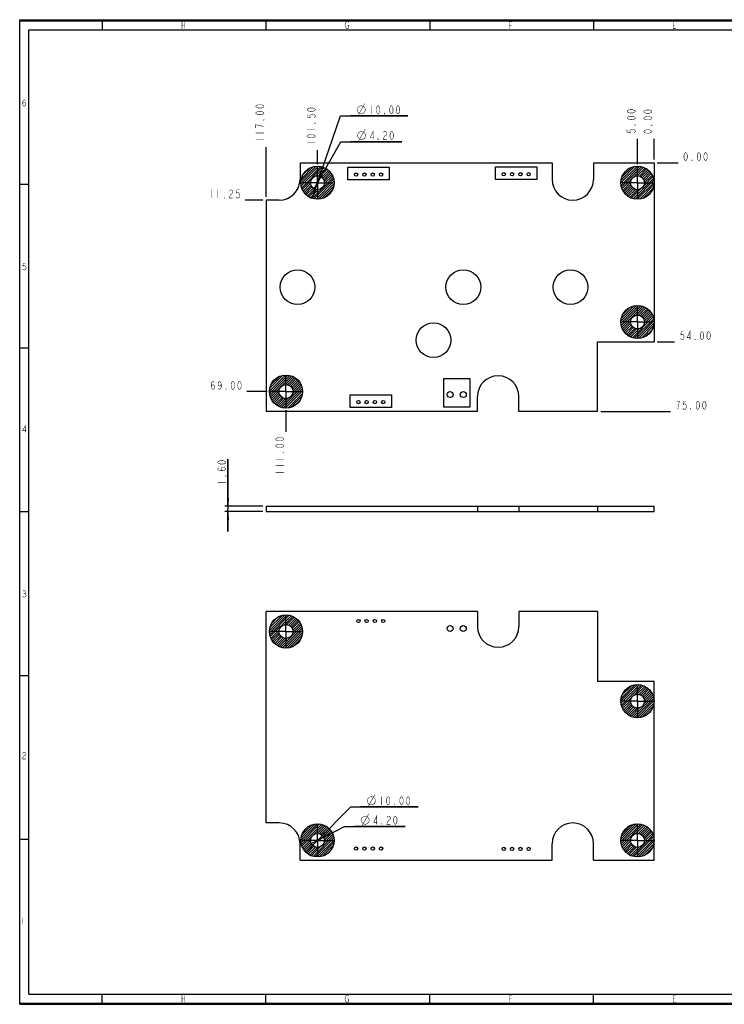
# Model space of a CAD drawing. Header units: millimetres. Extents: x 0 to 420, y 0 to 297.
# Tile 1 of 8: x 0 to 213, y 0 to 297. Entities that reach past the tile are written whole.
import ezdxf

# ---------------------------------------------------------------- set-up
doc = ezdxf.new("R2010")
doc.units = ezdxf.units.MM
doc.header["$LTSCALE"] = 23.1
doc.linetypes.add('CENTER', pattern=[0.6, 0.375, -0.075, 0.075, -0.075])
doc.layers.get('0').update_dxf_attribs({"linetype": 'CONTINUOUS'})
doc.layers.add('02___PRT_ALL_AXES', color=7, linetype='CONTINUOUS')
doc.layers.add('03___PRT_ALL_CURVES', color=7, linetype='CONTINUOUS')
doc.styles.get("Standard").update_dxf_attribs({"font": 'txt', "width": 0.8})
doc.dimstyles.new('DIMSTYLE_1', dxfattribs={"dimtxt": 2.5, "dimasz": 2.5, "dimexe": 1, "dimexo": 1, "dimtad": 1, "dimzin": 0, "dimdsep": 46, "dimtxsty": 'STANDARD', "dimblk": '_FILLED', "dimblk1": '_FILLED', "dimblk2": '_FILLED', "dimcen": 0.09, "dimadec": 0, "dimazin": 0, "dimtp": 0.01, "dimtm": 0.01, "dimtfac": 1, "dimtofl": 0, "dimtmove": 0, "dimatfit": 3, "dimldrblk": '_FILLED', "dimfxl": 1, "dimtolj": 1, "dimtzin": 0, "dimarcsym": 0})
doc.dimstyles.new('DIMSTYLE_2', dxfattribs={"dimtxt": 2.5, "dimasz": 2.5, "dimexe": 1, "dimexo": 1, "dimtad": 1, "dimzin": 0, "dimdsep": 46, "dimtxsty": 'STANDARD', "dimblk": '_FILLED', "dimblk1": '_FILLED', "dimblk2": '_FILLED', "dimcen": 0.09, "dimadec": 0, "dimazin": 0, "dimtp": 0.01, "dimtm": 0.01, "dimtfac": 1, "dimtmove": 0, "dimatfit": 2, "dimldrblk": '_FILLED', "dimfxl": 1, "dimtolj": 1, "dimtzin": 0, "dimarcsym": 0})
doc.dimstyles.new('DIMSTYLE_3', dxfattribs={"dimtxt": 2.5, "dimasz": 2.5, "dimexe": 1, "dimexo": 1, "dimtad": 0, "dimtih": 1, "dimtoh": 1, "dimzin": 0, "dimdsep": 46, "dimtxsty": 'STANDARD', "dimblk": '_FILLED', "dimblk1": '_FILLED', "dimblk2": '_FILLED', "dimcen": 0.09, "dimadec": 0, "dimazin": 0, "dimtp": 0.01, "dimtm": 0.01, "dimtfac": 1, "dimtofl": 0, "dimtmove": 0, "dimatfit": 3, "dimldrblk": '_FILLED', "dimfxl": 1, "dimtolj": 1, "dimtzin": 0, "dimarcsym": 0})

# ---------------------------------------------------------------- blocks, each defined once
blk = doc.blocks.new('_FILLED')
at = {"color": 0, "linetype": 'BYBLOCK'}
blk.add_solid([(0, 0), (-1, 0.14), (-1, -0.14)], dxfattribs=at)
blk = doc.blocks.new('*D0')
at = {"color": 2, "linetype": 'CONTINUOUS'}
for p, q in [((62.82, 150.23), (62.82, 164.47)), ((62.82, 164.47), (62.82, 149.43)), ((73.3, 150.23), (61.82, 150.23)), ((73.3, 148.63), (61.82, 148.63)), ((62.82, 142.63), (62.82, 149.43)), ((62.82, 148.63), (62.82, 142.63))]:
    blk.add_line(p, q, dxfattribs=at)
at = {"color": 2, "linetype": 'CONTINUOUS', "xscale": 2.5, "yscale": 2.5, "zscale": 2.5}
for p, rotation in [((62.82, 150.23), 270), ((62.82, 148.63), 90)]:
    blk.add_blockref('_FILLED', p, dxfattribs=dict(at, rotation=rotation))
blk = doc.blocks.new('*D1')
at = {"color": 2, "linetype": 'CONTINUOUS'}
for p, q in [((89.8, 247.82), (96.76, 267.95)), ((96.76, 267.95), (117.1, 267.95)), ((117.1, 267.95), (99.76, 267.95)), ((91.43, 252.55), (89.8, 247.82)), ((88.16, 243.1), (89.8, 247.82))]:
    blk.add_line(p, q, dxfattribs=at)
at = {"color": 2, "linetype": 'CONTINUOUS', "xscale": 2.5, "yscale": 2.5, "zscale": 2.5}
for p, rotation in [((91.43, 252.55), 70.9127165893), ((88.16, 243.1), 250.9127165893)]:
    blk.add_blockref('_FILLED', p, dxfattribs=dict(at, rotation=rotation))
blk = doc.blocks.new('*D2')
at = {"color": 2, "linetype": 'CONTINUOUS'}
for p, q in [((89.8, 247.82), (96.87, 260.19)), ((96.87, 260.19), (115.2, 260.19)), ((115.2, 260.19), (99.87, 260.19)), ((90.84, 249.65), (89.8, 247.82)), ((88.76, 246), (89.8, 247.82))]:
    blk.add_line(p, q, dxfattribs=at)
at = {"color": 2, "linetype": 'CONTINUOUS', "xscale": 2.5, "yscale": 2.5, "zscale": 2.5}
for p, rotation in [((90.84, 249.65), 60.2416480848), ((88.76, 246), 240.2416480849)]:
    blk.add_blockref('_FILLED', p, dxfattribs=dict(at, rotation=rotation))
blk = doc.blocks.new('*D3')
at = {"color": 2, "linetype": 'CONTINUOUS'}
for p, q in [((89.8, 49.44), (99.82, 59.53)), ((99.82, 59.53), (120.15, 59.53)), ((120.15, 59.53), (102.82, 59.53)), ((93.32, 52.99), (89.8, 49.44)), ((86.27, 45.9), (89.8, 49.44))]:
    blk.add_line(p, q, dxfattribs=at)
at = {"color": 2, "linetype": 'CONTINUOUS', "xscale": 2.5, "yscale": 2.5, "zscale": 2.5}
for p, rotation in [((93.32, 52.99), 45.1904106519), ((86.27, 45.9), 225.1904106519)]:
    blk.add_blockref('_FILLED', p, dxfattribs=dict(at, rotation=rotation))
blk = doc.blocks.new('*D4')
at = {"color": 2, "linetype": 'CONTINUOUS'}
for p, q in [((89.8, 49.44), (97.94, 53.64)), ((97.94, 53.64), (116.27, 53.64)), ((116.27, 53.64), (100.94, 53.64)), ((87.93, 48.48), (89.8, 49.44)), ((91.66, 50.41), (89.8, 49.44))]:
    blk.add_line(p, q, dxfattribs=at)
at = {"color": 2, "linetype": 'CONTINUOUS', "xscale": 2.5, "yscale": 2.5, "zscale": 2.5}
for p, rotation in [((91.66, 50.41), 27.2791980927), ((87.93, 48.48), 207.2791980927)]:
    blk.add_blockref('_FILLED', p, dxfattribs=dict(at, rotation=rotation))
blk = doc.blocks.new('*D5')
at = {"color": 2, "linetype": 'CONTINUOUS'}
blk.add_line((74.3, 243.57), (74.3, 258.59), dxfattribs=at)
blk = doc.blocks.new('*D6')
at = {"color": 2, "linetype": 'CONTINUOUS'}
blk.add_line((191.3, 254.82), (191.3, 261.02), dxfattribs=at)
blk = doc.blocks.new('*D7')
at = {"color": 2, "linetype": 'CONTINUOUS'}
blk.add_line((186.3, 253.46), (186.3, 261.1), dxfattribs=at)
blk = doc.blocks.new('*D8')
at = {"color": 2, "linetype": 'CONTINUOUS'}
blk.add_line((89.8, 253.46), (89.8, 257.62), dxfattribs=at)
blk = doc.blocks.new('*D9')
at = {"color": 2, "linetype": 'CONTINUOUS'}
blk.add_line((80.3, 179.18), (80.3, 172.7), dxfattribs=at)
blk = doc.blocks.new('*D10')
at = {"color": 2, "linetype": 'CONTINUOUS'}
blk.add_line((192.3, 199.82), (197.51, 199.82), dxfattribs=at)
blk = doc.blocks.new('*D11')
at = {"color": 2, "linetype": 'CONTINUOUS'}
blk.add_line((192.3, 253.82), (198.6, 253.82), dxfattribs=at)
blk = doc.blocks.new('*D12')
at = {"color": 2, "linetype": 'CONTINUOUS'}
blk.add_line((175.3, 178.82), (196.24, 178.82), dxfattribs=at)
blk = doc.blocks.new('*D13')
at = {"color": 2, "linetype": 'CONTINUOUS'}
blk.add_line((74.66, 184.82), (68.55, 184.82), dxfattribs=at)
blk = doc.blocks.new('*D14')
at = {"color": 2, "linetype": 'CONTINUOUS'}
blk.add_line((73.3, 242.57), (68.02, 242.57), dxfattribs=at)

msp = doc.modelspace()

# ---------------------------------------------------------------- linework, layer by layer
at = {"color": 7, "linetype": 'CONTINUOUS', "true_color": 0xf5f5f5}
for p, q in [((0, 0), (0, 297)), ((0, 297), (420, 297)), ((0.038, 0.358), (0.038, 296.671)), ((0.038, 296.671), (419.978, 296.671)), ((24.894, 296.671), (24.894, 293.928)), ((74.279, 296.671), (74.279, 293.928)), ((123.665, 296.671), (123.665, 293.928)), ((173.05, 296.671), (173.05, 293.928)), ((2.782, 3.102), (2.782, 293.928)), ((2.782, 293.928), (417.234, 293.928)), ((2.782, 247.286), (0.038, 247.286)), ((2.782, 197.9), (0.038, 197.9)), ((2.782, 148.515), (0.038, 148.515)), ((2.782, 99.129), (0.038, 99.129)), ((2.782, 49.743), (0.038, 49.743)), ((2.782, 3.102), (417.234, 3.102)), ((24.894, 0.358), (24.894, 3.102)), ((74.279, 0.358), (74.279, 3.102)), ((123.665, 0.358), (123.665, 3.102)), ((173.05, 0.358), (173.05, 3.102)), ((0, 0), (420, 0)), ((0.038, 0.358), (419.978, 0.358))]:
    msp.add_line(p, q, dxfattribs=at)
at = {"color": 7, "linetype": 'CONTINUOUS'}
for p, q in [((84.548, 253.822), (84.548, 248.822)), ((84.548, 253.822), (160.548, 253.822)), ((160.548, 253.822), (160.548, 248.822)), ((173.048, 253.822), (191.298, 253.822)), ((173.048, 253.822), (173.048, 248.822)), ((191.298, 253.822), (191.298, 199.822)), ((74.298, 242.572), (74.298, 178.822)), ((78.298, 242.572), (74.298, 242.572)), ((174.298, 199.822), (191.298, 199.822)), ((174.298, 178.822), (174.298, 199.822)), ((138.048, 178.822), (138.048, 183.322)), ((150.548, 178.822), (150.548, 183.322)), ((138.048, 178.822), (74.298, 178.822)), ((174.298, 178.822), (150.548, 178.822)), ((74.298, 150.229), (74.298, 148.629)), ((74.298, 150.229), (191.298, 150.229)), ((74.298, 148.629), (191.298, 148.629)), ((138.048, 150.229), (138.048, 148.629)), ((150.548, 150.229), (150.548, 148.629)), ((174.298, 150.229), (174.298, 148.629)), ((191.298, 148.629), (191.298, 150.229)), ((74.298, 54.693), (74.298, 118.443)), ((138.048, 118.443), (74.298, 118.443)), ((138.048, 118.443), (138.048, 113.943)), ((150.548, 118.443), (150.548, 113.943)), ((174.298, 118.443), (150.548, 118.443)), ((174.298, 118.443), (174.298, 97.443)), ((174.298, 97.443), (191.298, 97.443)), ((191.298, 43.443), (191.298, 97.443)), ((78.298, 54.693), (74.298, 54.693)), ((84.548, 43.443), (84.548, 48.443)), ((160.548, 43.443), (160.548, 48.443)), ((173.048, 43.443), (173.048, 48.443)), ((84.548, 43.443), (160.548, 43.443)), ((173.048, 43.443), (191.298, 43.443))]:
    msp.add_line(p, q, dxfattribs=at)
at = {"color": 2, "linetype": 'CONTINUOUS'}
for p, q in [((84.811, 248.18), (89.441, 252.81)), ((84.811, 247.472), (90.149, 252.81)), ((84.894, 246.849), (90.772, 252.727)), ((84.944, 249.02), (88.601, 252.677)), ((85.04, 246.287), (91.334, 252.581)), ((181.299, 247.793), (186.327, 252.822)), ((181.346, 247.134), (186.987, 252.775)), ((181.352, 248.554), (185.566, 252.768)), ((181.464, 246.545), (187.576, 252.656)), ((181.587, 249.496), (184.625, 252.534)), ((185.292, 249.665), (188.109, 252.483)), ((85.38, 250.163), (87.458, 252.241)), ((89.329, 249.869), (91.844, 252.385)), ((90.071, 249.905), (92.312, 252.145)), ((90.626, 249.752), (92.74, 251.866)), ((91.073, 249.492), (93.131, 251.55)), ((91.431, 249.143), (93.487, 251.198)), ((91.703, 248.707), (93.807, 250.811)), ((91.866, 247.457), (94.335, 249.925)), ((91.87, 248.167), (94.09, 250.388)), ((186.255, 249.922), (188.596, 252.263)), ((186.881, 249.84), (189.043, 252.002)), ((187.374, 249.626), (189.451, 251.703)), ((187.773, 249.318), (189.823, 251.369)), ((188.086, 248.924), (190.16, 250.998)), ((188.187, 246.904), (190.947, 249.664)), ((188.306, 248.437), (190.461, 250.592)), ((188.398, 247.822), (190.724, 250.148)), ((85.236, 245.776), (87.752, 248.292)), ((85.476, 245.309), (87.716, 247.549)), ((85.755, 244.881), (87.869, 246.994)), ((86.071, 244.49), (88.129, 246.548)), ((88.201, 243.084), (94.536, 249.42)), ((88.756, 242.932), (94.689, 248.865)), ((89.372, 242.841), (94.78, 248.249)), ((90.068, 242.83), (94.791, 247.553)), ((90.888, 242.942), (94.678, 246.733)), ((181.638, 246.012), (184.456, 248.829)), ((181.858, 245.524), (184.199, 247.865)), ((182.119, 245.078), (184.281, 247.24)), ((182.418, 244.67), (184.495, 246.747)), ((184.988, 242.997), (191.124, 249.133)), ((185.573, 242.875), (191.246, 248.548)), ((186.227, 242.823), (191.298, 247.893)), ((186.981, 242.869), (191.252, 247.14)), ((86.422, 244.134), (88.478, 246.19)), ((86.809, 243.814), (88.913, 245.918)), ((87.233, 243.531), (89.453, 245.751)), ((87.696, 243.286), (90.164, 245.754)), ((91.971, 243.319), (94.302, 245.649)), ((182.752, 244.297), (184.803, 246.348)), ((183.122, 243.961), (185.197, 246.035)), ((183.529, 243.66), (185.683, 245.814)), ((183.972, 243.396), (186.298, 245.722)), ((184.457, 243.174), (187.217, 245.934)), ((187.907, 243.088), (191.033, 246.214)), ((189.549, 244.023), (190.098, 244.572)), ((181.305, 206.081), (186.04, 210.816)), ((181.318, 205.386), (186.735, 210.803)), ((181.41, 204.772), (187.349, 210.711)), ((181.416, 206.898), (185.222, 210.705)), ((181.563, 204.217), (187.903, 210.558)), ((181.786, 207.976), (184.145, 210.335)), ((185.945, 207.892), (188.408, 210.355)), ((186.652, 207.892), (188.87, 210.11)), ((187.19, 207.723), (189.293, 209.826)), ((187.625, 207.451), (189.68, 209.506)), ((187.972, 207.091), (190.031, 209.15)), ((188.231, 206.643), (190.346, 208.758)), ((188.382, 206.086), (190.625, 208.329)), ((181.765, 203.713), (184.228, 206.176)), ((182.011, 203.251), (184.228, 205.469)), ((182.295, 202.828), (184.397, 204.93)), ((184.771, 201.061), (191.059, 207.35)), ((185.333, 200.916), (191.204, 206.788)), ((185.958, 200.834), (191.287, 206.163)), ((186.667, 200.836), (191.285, 205.454)), ((188.342, 205.34), (190.864, 207.861)), ((182.615, 202.441), (184.67, 204.496)), ((182.971, 202.09), (185.03, 204.149)), ((183.363, 201.775), (185.478, 203.889)), ((183.792, 201.496), (186.034, 203.739)), ((184.259, 201.257), (186.781, 203.779)), ((187.509, 200.971), (191.15, 204.612)), ((188.661, 201.416), (190.705, 203.46)), ((75.3, 184.928), (80.193, 189.821)), ((75.331, 184.252), (80.868, 189.79)), ((75.379, 185.714), (79.407, 189.742)), ((75.437, 183.652), (81.469, 189.683)), ((75.601, 183.108), (82.012, 189.519)), ((75.669, 186.712), (78.409, 189.452)), ((80.114, 186.914), (82.508, 189.308)), ((80.775, 186.868), (82.961, 189.054)), ((81.288, 186.674), (83.377, 188.762)), ((81.704, 186.383), (83.756, 188.434)), ((82.034, 186.005), (84.099, 188.071)), ((82.273, 185.537), (84.407, 187.672)), ((82.394, 184.952), (84.678, 187.235)), ((75.813, 182.613), (78.207, 185.007)), ((76.067, 182.159), (78.253, 184.346)), ((78.884, 180.027), (85.094, 186.237)), ((79.457, 179.894), (85.227, 185.663)), ((80.097, 179.826), (85.294, 185.023)), ((80.829, 179.851), (85.27, 184.292)), ((82.282, 184.132), (84.908, 186.759)), ((76.358, 181.744), (78.446, 183.832)), ((76.686, 181.365), (78.738, 183.417)), ((77.05, 181.021), (79.116, 183.087)), ((77.449, 180.714), (79.583, 182.848)), ((77.886, 180.443), (80.169, 182.726)), ((78.362, 180.212), (80.989, 182.839)), ((81.711, 180.026), (85.095, 183.409)), ((83.021, 180.628), (84.492, 182.1)), ((75.31, 112.787), (79.955, 117.431)), ((75.312, 112.081), (80.66, 117.43)), ((75.396, 111.459), (81.283, 117.345)), ((75.44, 113.624), (79.118, 117.302)), ((75.543, 110.898), (81.843, 117.199)), ((75.866, 114.757), (77.985, 116.876)), ((79.845, 114.494), (82.353, 117.001)), ((80.583, 114.524), (82.82, 116.761)), ((81.135, 114.369), (83.247, 116.481)), ((81.58, 114.107), (83.638, 116.165)), ((75.74, 110.388), (78.248, 112.896)), ((78.711, 107.702), (85.04, 114.031)), ((79.266, 107.551), (85.191, 113.475)), ((81.937, 113.757), (83.993, 115.812)), ((82.207, 113.32), (84.312, 115.425)), ((82.364, 112.062), (84.839, 114.537)), ((82.372, 112.777), (84.595, 115.001)), ((75.981, 109.922), (78.218, 112.159)), ((76.26, 109.494), (78.372, 111.606)), ((76.577, 109.104), (78.635, 111.162)), ((76.929, 108.749), (78.985, 110.805)), ((77.317, 108.429), (79.422, 110.535)), ((77.741, 108.147), (79.964, 110.37)), ((78.204, 107.903), (80.679, 110.378)), ((79.883, 107.46), (85.281, 112.858)), ((80.581, 107.451), (85.29, 112.161)), ((81.404, 107.567), (85.175, 111.338)), ((82.496, 107.952), (84.79, 110.245)), ((181.299, 91.496), (186.245, 96.443)), ((181.337, 90.827), (186.915, 96.405)), ((181.368, 92.272), (185.469, 96.374)), ((181.448, 90.231), (187.511, 96.294)), ((181.635, 93.247), (184.495, 96.106)), ((185.071, 93.147), (188.05, 96.126)), ((186.17, 93.539), (188.542, 95.911)), ((186.816, 93.478), (188.993, 95.655)), ((187.322, 93.277), (189.406, 95.36)), ((181.615, 89.691), (184.595, 92.671)), ((184.924, 86.636), (191.106, 92.818)), ((185.502, 86.507), (191.235, 92.24)), ((187.731, 92.979), (189.782, 95.03)), ((188.054, 92.595), (190.123, 94.664)), ((188.251, 90.67), (190.924, 93.343)), ((188.286, 92.12), (190.428, 94.262)), ((188.397, 91.523), (190.696, 93.822)), ((181.83, 89.199), (184.202, 91.571)), ((182.087, 88.749), (184.263, 90.925)), ((182.381, 88.336), (184.465, 90.42)), ((182.712, 87.959), (184.763, 90.011)), ((183.078, 87.618), (185.147, 89.687)), ((183.48, 87.313), (185.622, 89.455)), ((183.919, 87.046), (186.218, 89.345)), ((184.399, 86.818), (187.071, 89.49)), ((186.147, 86.445), (191.296, 91.594)), ((186.887, 86.478), (191.264, 90.855)), ((187.786, 86.669), (191.072, 89.956)), ((189.181, 87.358), (190.384, 88.56)), ((84.798, 49.443), (89.798, 54.443)), ((84.843, 48.78), (90.461, 54.399)), ((84.858, 50.209), (89.032, 54.384)), ((84.958, 48.189), (91.053, 54.283)), ((85.103, 51.162), (88.079, 54.138)), ((88.724, 51.248), (91.588, 54.112)), ((89.726, 51.542), (92.077, 53.894)), ((90.358, 51.467), (92.525, 53.634)), ((181.31, 49.789), (185.953, 54.431)), ((181.311, 49.083), (186.659, 54.43)), ((181.396, 48.46), (187.282, 54.346)), ((181.44, 50.626), (185.116, 54.301)), ((181.543, 47.9), (187.842, 54.199)), ((181.868, 51.76), (183.982, 53.874)), ((185.844, 51.493), (188.352, 54.002)), ((186.581, 51.524), (188.819, 53.761)), ((187.134, 51.37), (189.246, 53.482)), ((85.13, 47.653), (87.994, 50.517)), ((88.465, 44.624), (94.617, 50.777)), ((90.856, 51.258), (92.935, 53.337)), ((91.258, 50.953), (93.309, 53.004)), ((91.575, 50.563), (93.647, 52.635)), ((91.712, 48.579), (94.439, 51.305)), ((91.799, 50.08), (93.95, 52.23)), ((91.898, 49.472), (94.214, 51.788)), ((184.709, 44.702), (191.039, 51.032)), ((187.579, 51.107), (189.637, 53.165)), ((187.936, 50.758), (189.992, 52.813)), ((188.206, 50.321), (190.311, 52.426)), ((188.364, 49.064), (190.838, 51.538)), ((188.371, 49.779), (190.594, 52.001)), ((85.348, 47.164), (87.7, 49.516)), ((85.607, 46.716), (87.774, 48.884)), ((85.905, 46.307), (87.984, 48.386)), ((86.238, 45.933), (88.289, 47.984)), ((86.607, 45.594), (88.679, 47.667)), ((87.936, 44.803), (90.663, 47.529)), ((89.048, 44.5), (94.742, 50.194)), ((89.699, 44.444), (94.797, 49.543)), ((90.447, 44.485), (94.756, 48.794)), ((91.363, 44.694), (94.547, 47.878)), ((181.74, 47.389), (184.248, 49.898)), ((181.98, 46.923), (184.218, 49.16)), ((182.26, 46.495), (184.372, 48.607)), ((182.576, 46.105), (184.634, 48.163)), ((182.928, 45.75), (184.984, 47.805)), ((183.316, 45.43), (185.421, 47.535)), ((185.265, 44.551), (191.191, 50.476)), ((185.882, 44.461), (191.281, 49.86)), ((186.579, 44.451), (191.291, 49.162)), ((187.402, 44.566), (191.175, 48.34)), ((87.011, 45.292), (89.161, 47.442)), ((87.454, 45.027), (89.77, 47.343)), ((92.888, 45.512), (93.73, 46.353)), ((183.74, 45.147), (185.963, 47.37)), ((184.203, 44.903), (186.678, 47.378)), ((188.493, 44.951), (190.791, 47.248))]:
    msp.add_line(p, q, dxfattribs=at)
at = {"color": 7, "linetype": 'CONTINUOUS', "true_color": 0xf5f5f5, "const_width": 0.15}
for points in [[(48.945, 296.467), (48.945, 294.272)], [(48.945, 295.37), (49.823, 295.37)], [(49.823, 296.467), (49.823, 294.272)], [(98.769, 295.37), (99.208, 295.37), (99.208, 294.638), (99.099, 294.455), (98.879, 294.272), (98.66, 294.272), (98.44, 294.455), (98.33, 294.638), (98.221, 294.821), (98.111, 295.37), (98.221, 295.918), (98.33, 296.101), (98.44, 296.284), (98.66, 296.467), (98.879, 296.467), (99.099, 296.284), (99.208, 296.101)], [(147.716, 294.188), (147.716, 296.383), (148.594, 296.383)], [(147.716, 295.286), (148.265, 295.286)], [(197.98, 294.272), (197.102, 294.272), (197.102, 296.467), (197.98, 296.467)], [(197.102, 295.37), (197.65, 295.37)], [(0.848, 271.539), (0.972, 271.869), (1.342, 272.033), (1.712, 271.869), (1.836, 271.539), (1.712, 271.21), (1.589, 271.046), (1.342, 270.881), (1.095, 271.046), (0.972, 271.21), (0.848, 271.539), (0.848, 272.198), (0.972, 272.527), (1.095, 272.692), (1.342, 272.856), (1.589, 272.692), (1.712, 272.527)], [(1.836, 223.471), (1.095, 223.471), (0.972, 222.648), (1.218, 222.812), (1.465, 222.812), (1.712, 222.648), (1.836, 222.483), (1.959, 222.154), (1.836, 221.825), (1.712, 221.66), (1.465, 221.495), (1.218, 221.495), (0.972, 221.66), (0.848, 221.825)], [(1.712, 172.54), (1.712, 174.515), (0.848, 173.034), (1.959, 173.034)], [(0.972, 124.62), (1.218, 124.785), (1.465, 124.785), (1.712, 124.62), (1.836, 124.455), (1.836, 124.291), (1.712, 124.126), (1.465, 123.962), (1.712, 123.797), (1.836, 123.632), (1.959, 123.468), (1.959, 123.303), (1.836, 123.139), (1.712, 122.974), (1.465, 122.809), (1.218, 122.809), (0.972, 122.974), (0.848, 123.139)], [(1.218, 123.962), (1.465, 123.962)], [(0.88, 75.658), (1.003, 75.822), (1.25, 75.987), (1.497, 75.987), (1.744, 75.822), (1.867, 75.658), (1.867, 75.329), (1.744, 75.164), (1.497, 74.999), (1.25, 74.835), (1.003, 74.505), (0.88, 74.012), (1.867, 74.012)], [(0.966, 26.09), (0.966, 24.114)], [(48.945, 2.757), (48.945, 0.562)], [(48.945, 1.659), (49.823, 1.659)], [(49.823, 2.757), (49.823, 0.562)], [(98.769, 1.659), (99.208, 1.659), (99.208, 0.928), (99.099, 0.745), (98.879, 0.562), (98.66, 0.562), (98.44, 0.745), (98.33, 0.928), (98.221, 1.111), (98.111, 1.659), (98.221, 2.208), (98.33, 2.391), (98.44, 2.574), (98.66, 2.757), (98.879, 2.757), (99.099, 2.574), (99.208, 2.391)], [(147.716, 0.562), (147.716, 2.757), (148.594, 2.757)], [(147.716, 1.659), (148.265, 1.659)], [(197.98, 0.562), (197.102, 0.562), (197.102, 2.757), (197.98, 2.757)], [(197.102, 1.659), (197.65, 1.659)]]:
    msp.add_lwpolyline(points, dxfattribs=at)
at = {"color": 2, "linetype": 'CONTINUOUS', "const_width": 0.15}
for points in [[(73.673, 270.843), (73.465, 270.593), (73.257, 270.468), (72.84, 270.343), (72.007, 270.343), (71.59, 270.468), (71.382, 270.593), (71.173, 270.843), (71.382, 271.093), (71.59, 271.218), (72.007, 271.343), (72.84, 271.343), (73.257, 271.218), (73.465, 271.093), (73.673, 270.843)], [(89.173, 269.871), (88.965, 269.621), (88.757, 269.496), (88.34, 269.371), (87.507, 269.371), (87.09, 269.496), (86.882, 269.621), (86.673, 269.871), (86.882, 270.121), (87.09, 270.246), (87.507, 270.371), (88.34, 270.371), (88.757, 270.246), (88.965, 270.121), (89.173, 269.871)], [(101.764, 269.827), (101.972, 270.452), (102.389, 270.869), (103.014, 271.077), (103.639, 270.869), (104.056, 270.452), (104.264, 269.827), (104.056, 269.202), (103.639, 268.785), (103.014, 268.577), (102.389, 268.785), (101.972, 269.202), (101.764, 269.827)], [(101.972, 267.952), (104.056, 271.702)], [(106.097, 271.077), (106.097, 268.577)], [(108.097, 268.577), (107.847, 268.785), (107.722, 268.994), (107.597, 269.41), (107.597, 270.244), (107.722, 270.66), (107.847, 270.869), (108.097, 271.077), (108.347, 270.869), (108.472, 270.66), (108.597, 270.244), (108.597, 269.41), (108.472, 268.994), (108.347, 268.785), (108.097, 268.577)], [(112.097, 268.577), (111.847, 268.785), (111.722, 268.994), (111.597, 269.41), (111.597, 270.244), (111.722, 270.66), (111.847, 270.869), (112.097, 271.077), (112.347, 270.869), (112.472, 270.66), (112.597, 270.244), (112.597, 269.41), (112.472, 268.994), (112.347, 268.785), (112.097, 268.577)], [(114.097, 268.577), (113.847, 268.785), (113.722, 268.994), (113.597, 269.41), (113.597, 270.244), (113.722, 270.66), (113.847, 270.869), (114.097, 271.077), (114.347, 270.869), (114.472, 270.66), (114.597, 270.244), (114.597, 269.41), (114.472, 268.994), (114.347, 268.785), (114.097, 268.577)], [(73.673, 268.843), (73.465, 268.593), (73.257, 268.468), (72.84, 268.343), (72.007, 268.343), (71.59, 268.468), (71.382, 268.593), (71.173, 268.843), (71.382, 269.093), (71.59, 269.218), (72.007, 269.343), (72.84, 269.343), (73.257, 269.218), (73.465, 269.093), (73.673, 268.843)], [(86.673, 268.371), (86.673, 267.621), (87.715, 267.496), (87.507, 267.746), (87.507, 267.996), (87.715, 268.246), (87.923, 268.371), (88.34, 268.496), (88.757, 268.371), (88.965, 268.246), (89.173, 267.996), (89.173, 267.746), (88.965, 267.496), (88.757, 267.371)], [(110.097, 268.577), (109.972, 268.577), (109.972, 268.785), (110.097, 268.577)], [(185.673, 269.355), (185.465, 269.105), (185.257, 268.98), (184.84, 268.855), (184.007, 268.855), (183.59, 268.98), (183.382, 269.105), (183.173, 269.355), (183.382, 269.605), (183.59, 269.73), (184.007, 269.855), (184.84, 269.855), (185.257, 269.73), (185.465, 269.605), (185.673, 269.355)], [(185.673, 267.355), (185.465, 267.105), (185.257, 266.98), (184.84, 266.855), (184.007, 266.855), (183.59, 266.98), (183.382, 267.105), (183.173, 267.355), (183.382, 267.605), (183.59, 267.73), (184.007, 267.855), (184.84, 267.855), (185.257, 267.73), (185.465, 267.605), (185.673, 267.355)], [(190.673, 269.274), (190.465, 269.024), (190.257, 268.899), (189.84, 268.774), (189.007, 268.774), (188.59, 268.899), (188.382, 269.024), (188.173, 269.274), (188.382, 269.524), (188.59, 269.649), (189.007, 269.774), (189.84, 269.774), (190.257, 269.649), (190.465, 269.524), (190.673, 269.274)], [(190.673, 267.274), (190.465, 267.024), (190.257, 266.899), (189.84, 266.774), (189.007, 266.774), (188.59, 266.899), (188.382, 267.024), (188.173, 267.274), (188.382, 267.524), (188.59, 267.649), (189.007, 267.774), (189.84, 267.774), (190.257, 267.649), (190.465, 267.524), (190.673, 267.274)], [(72.007, 265.093), (71.173, 265.343), (71.173, 264.343)], [(73.673, 264.843), (72.632, 264.968), (72.007, 265.093)], [(73.673, 266.843), (73.673, 266.718), (73.465, 266.718), (73.673, 266.843)], [(89.173, 265.871), (89.173, 265.746), (88.965, 265.746), (89.173, 265.871)], [(185.673, 265.355), (185.673, 265.23), (185.465, 265.23), (185.673, 265.355)], [(190.673, 265.274), (190.673, 265.149), (190.465, 265.149), (190.673, 265.274)], [(71.173, 262.843), (73.673, 262.843)], [(89.173, 261.871), (88.965, 261.621), (88.757, 261.496), (88.34, 261.371), (87.507, 261.371), (87.09, 261.496), (86.882, 261.621), (86.673, 261.871), (86.882, 262.121), (87.09, 262.246), (87.507, 262.371), (88.34, 262.371), (88.757, 262.246), (88.965, 262.121), (89.173, 261.871)], [(86.673, 263.871), (89.173, 263.871)], [(101.869, 262.064), (102.077, 262.689), (102.494, 263.105), (103.119, 263.314), (103.744, 263.105), (104.16, 262.689), (104.369, 262.064), (104.16, 261.439), (103.744, 261.022), (103.119, 260.814), (102.494, 261.022), (102.077, 261.439), (101.869, 262.064)], [(102.077, 260.189), (104.16, 263.939)], [(106.577, 260.814), (106.577, 263.314), (105.702, 261.439), (106.827, 261.439)], [(110.077, 261.855), (109.827, 261.439), (109.702, 260.814), (110.702, 260.814)], [(109.702, 262.897), (109.827, 263.105), (110.077, 263.314), (110.327, 263.314), (110.577, 263.105), (110.702, 262.897), (110.702, 262.48), (110.577, 262.272), (110.077, 261.855)], [(112.202, 260.814), (111.952, 261.022), (111.827, 261.23), (111.702, 261.647), (111.702, 262.48), (111.827, 262.897), (111.952, 263.105), (112.202, 263.314), (112.452, 263.105), (112.577, 262.897), (112.702, 262.48), (112.702, 261.647), (112.577, 261.23), (112.452, 261.022), (112.202, 260.814)], [(183.173, 263.855), (183.173, 263.105), (184.215, 262.98), (184.007, 263.23), (184.007, 263.48), (184.215, 263.73), (184.423, 263.855), (184.84, 263.98), (185.257, 263.855), (185.465, 263.73), (185.673, 263.48), (185.673, 263.23), (185.465, 262.98), (185.257, 262.855)], [(190.673, 263.274), (190.465, 263.024), (190.257, 262.899), (189.84, 262.774), (189.007, 262.774), (188.59, 262.899), (188.382, 263.024), (188.173, 263.274), (188.382, 263.524), (188.59, 263.649), (189.007, 263.774), (189.84, 263.774), (190.257, 263.649), (190.465, 263.524), (190.673, 263.274)], [(71.173, 260.843), (73.673, 260.843)], [(86.673, 259.871), (89.173, 259.871)], [(108.202, 260.814), (108.077, 260.814), (108.077, 261.022), (108.202, 260.814)], [(200.852, 254.447), (200.602, 254.656), (200.477, 254.864), (200.352, 255.281), (200.352, 256.114), (200.477, 256.531), (200.602, 256.739), (200.852, 256.947), (201.102, 256.739), (201.227, 256.531), (201.352, 256.114), (201.352, 255.281), (201.227, 254.864), (201.102, 254.656), (200.852, 254.447)], [(204.852, 254.447), (204.602, 254.656), (204.477, 254.864), (204.352, 255.281), (204.352, 256.114), (204.477, 256.531), (204.602, 256.739), (204.852, 256.947), (205.102, 256.739), (205.227, 256.531), (205.352, 256.114), (205.352, 255.281), (205.227, 254.864), (205.102, 254.656), (204.852, 254.447)], [(206.852, 254.447), (206.602, 254.656), (206.477, 254.864), (206.352, 255.281), (206.352, 256.114), (206.477, 256.531), (206.602, 256.739), (206.852, 256.947), (207.102, 256.739), (207.227, 256.531), (207.352, 256.114), (207.352, 255.281), (207.227, 254.864), (207.102, 254.656), (206.852, 254.447)], [(202.852, 254.447), (202.727, 254.447), (202.727, 254.656), (202.852, 254.447)], [(57.766, 245.697), (57.766, 243.197)], [(59.766, 245.697), (59.766, 243.197)], [(61.766, 243.197), (61.641, 243.197), (61.641, 243.406), (61.766, 243.197)], [(63.641, 244.239), (63.391, 243.822), (63.266, 243.197), (64.266, 243.197)], [(63.266, 245.281), (63.391, 245.489), (63.641, 245.697), (63.891, 245.697), (64.141, 245.489), (64.266, 245.281), (64.266, 244.864), (64.141, 244.656), (63.641, 244.239)], [(66.266, 245.697), (65.516, 245.697), (65.391, 244.656), (65.641, 244.864), (65.891, 244.864), (66.141, 244.656), (66.266, 244.447), (66.391, 244.031), (66.266, 243.614), (66.141, 243.406), (65.891, 243.197), (65.641, 243.197), (65.391, 243.406), (65.266, 243.614)], [(200.263, 202.947), (199.513, 202.947), (199.388, 201.906), (199.638, 202.114), (199.888, 202.114), (200.138, 201.906), (200.263, 201.697), (200.388, 201.281), (200.263, 200.864), (200.138, 200.656), (199.888, 200.447), (199.638, 200.447), (199.388, 200.656), (199.263, 200.864)], [(202.138, 200.447), (202.138, 202.947), (201.263, 201.072), (202.388, 201.072)], [(205.763, 200.447), (205.513, 200.656), (205.388, 200.864), (205.263, 201.281), (205.263, 202.114), (205.388, 202.531), (205.513, 202.739), (205.763, 202.947), (206.013, 202.739), (206.138, 202.531), (206.263, 202.114), (206.263, 201.281), (206.138, 200.864), (206.013, 200.656), (205.763, 200.447)], [(207.763, 200.447), (207.513, 200.656), (207.388, 200.864), (207.263, 201.281), (207.263, 202.114), (207.388, 202.531), (207.513, 202.739), (207.763, 202.947), (208.013, 202.739), (208.138, 202.531), (208.263, 202.114), (208.263, 201.281), (208.138, 200.864), (208.013, 200.656), (207.763, 200.447)], [(203.763, 200.447), (203.638, 200.447), (203.638, 200.656), (203.763, 200.447)], [(57.796, 186.281), (57.921, 186.697), (58.296, 186.906), (58.671, 186.697), (58.796, 186.281), (58.671, 185.864), (58.546, 185.656), (58.296, 185.447), (58.046, 185.656), (57.921, 185.864), (57.796, 186.281), (57.796, 187.114), (57.921, 187.531), (58.046, 187.739), (58.296, 187.947), (58.546, 187.739), (58.671, 187.531)], [(60.796, 187.114), (60.671, 186.697), (60.296, 186.489), (59.921, 186.697), (59.796, 187.114), (59.921, 187.531), (60.046, 187.739), (60.296, 187.947), (60.546, 187.739), (60.671, 187.531), (60.796, 187.114), (60.796, 186.281), (60.671, 185.864), (60.546, 185.656), (60.296, 185.447), (60.046, 185.656), (59.921, 185.864)], [(64.296, 185.447), (64.046, 185.656), (63.921, 185.864), (63.796, 186.281), (63.796, 187.114), (63.921, 187.531), (64.046, 187.739), (64.296, 187.947), (64.546, 187.739), (64.671, 187.531), (64.796, 187.114), (64.796, 186.281), (64.671, 185.864), (64.546, 185.656), (64.296, 185.447)], [(66.296, 185.447), (66.046, 185.656), (65.921, 185.864), (65.796, 186.281), (65.796, 187.114), (65.921, 187.531), (66.046, 187.739), (66.296, 187.947), (66.546, 187.739), (66.671, 187.531), (66.796, 187.114), (66.796, 186.281), (66.671, 185.864), (66.546, 185.656), (66.296, 185.447)], [(62.296, 185.447), (62.171, 185.447), (62.171, 185.656), (62.296, 185.447)], [(198.743, 181.114), (198.993, 181.947), (197.993, 181.947)], [(198.493, 179.447), (198.618, 180.489), (198.743, 181.114)], [(200.993, 181.947), (200.243, 181.947), (200.118, 180.906), (200.368, 181.114), (200.618, 181.114), (200.868, 180.906), (200.993, 180.697), (201.118, 180.281), (200.993, 179.864), (200.868, 179.656), (200.618, 179.447), (200.368, 179.447), (200.118, 179.656), (199.993, 179.864)], [(204.493, 179.447), (204.243, 179.656), (204.118, 179.864), (203.993, 180.281), (203.993, 181.114), (204.118, 181.531), (204.243, 181.739), (204.493, 181.947), (204.743, 181.739), (204.868, 181.531), (204.993, 181.114), (204.993, 180.281), (204.868, 179.864), (204.743, 179.656), (204.493, 179.447)], [(206.493, 179.447), (206.243, 179.656), (206.118, 179.864), (205.993, 180.281), (205.993, 181.114), (206.118, 181.531), (206.243, 181.739), (206.493, 181.947), (206.743, 181.739), (206.868, 181.531), (206.993, 181.114), (206.993, 180.281), (206.868, 179.864), (206.743, 179.656), (206.493, 179.447)], [(202.493, 179.447), (202.368, 179.447), (202.368, 179.656), (202.493, 179.447)], [(79.673, 170.454), (79.465, 170.204), (79.257, 170.079), (78.84, 169.954), (78.007, 169.954), (77.59, 170.079), (77.382, 170.204), (77.173, 170.454), (77.382, 170.704), (77.59, 170.829), (78.007, 170.954), (78.84, 170.954), (79.257, 170.829), (79.465, 170.704), (79.673, 170.454)], [(79.673, 168.454), (79.465, 168.204), (79.257, 168.079), (78.84, 167.954), (78.007, 167.954), (77.59, 168.079), (77.382, 168.204), (77.173, 168.454), (77.382, 168.704), (77.59, 168.829), (78.007, 168.954), (78.84, 168.954), (79.257, 168.829), (79.465, 168.704), (79.673, 168.454)], [(79.673, 166.454), (79.673, 166.329), (79.465, 166.329), (79.673, 166.454)], [(62.196, 163.473), (61.988, 163.223), (61.779, 163.098), (61.363, 162.973), (60.529, 162.973), (60.113, 163.098), (59.904, 163.223), (59.696, 163.473), (59.904, 163.723), (60.113, 163.848), (60.529, 163.973), (61.363, 163.973), (61.779, 163.848), (61.988, 163.723), (62.196, 163.473)], [(77.173, 164.454), (79.673, 164.454)], [(61.363, 160.973), (60.946, 161.098), (60.738, 161.473), (60.946, 161.848), (61.363, 161.973), (61.779, 161.848), (61.988, 161.723), (62.196, 161.473), (61.988, 161.223), (61.779, 161.098), (61.363, 160.973), (60.529, 160.973), (60.113, 161.098), (59.904, 161.223), (59.696, 161.473), (59.904, 161.723), (60.113, 161.848)], [(77.173, 162.454), (79.673, 162.454)], [(77.173, 160.454), (79.673, 160.454)], [(59.696, 157.473), (62.196, 157.473)], [(62.196, 159.473), (62.196, 159.348), (61.988, 159.348), (62.196, 159.473)], [(104.815, 61.402), (105.024, 62.027), (105.44, 62.443), (106.065, 62.652), (106.69, 62.443), (107.107, 62.027), (107.315, 61.402), (107.107, 60.777), (106.69, 60.36), (106.065, 60.152), (105.44, 60.36), (105.024, 60.777), (104.815, 61.402)], [(105.024, 59.527), (107.107, 63.277)], [(109.149, 62.652), (109.149, 60.152)], [(111.149, 60.152), (110.899, 60.36), (110.774, 60.568), (110.649, 60.985), (110.649, 61.818), (110.774, 62.235), (110.899, 62.443), (111.149, 62.652), (111.399, 62.443), (111.524, 62.235), (111.649, 61.818), (111.649, 60.985), (111.524, 60.568), (111.399, 60.36), (111.149, 60.152)], [(115.149, 60.152), (114.899, 60.36), (114.774, 60.568), (114.649, 60.985), (114.649, 61.818), (114.774, 62.235), (114.899, 62.443), (115.149, 62.652), (115.399, 62.443), (115.524, 62.235), (115.649, 61.818), (115.649, 60.985), (115.524, 60.568), (115.399, 60.36), (115.149, 60.152)], [(117.149, 60.152), (116.899, 60.36), (116.774, 60.568), (116.649, 60.985), (116.649, 61.818), (116.774, 62.235), (116.899, 62.443), (117.149, 62.652), (117.399, 62.443), (117.524, 62.235), (117.649, 61.818), (117.649, 60.985), (117.524, 60.568), (117.399, 60.36), (117.149, 60.152)], [(113.149, 60.152), (113.024, 60.152), (113.024, 60.36), (113.149, 60.152)], [(102.939, 55.516), (103.147, 56.141), (103.564, 56.558), (104.189, 56.766), (104.814, 56.558), (105.23, 56.141), (105.439, 55.516), (105.23, 54.891), (104.814, 54.474), (104.189, 54.266), (103.564, 54.474), (103.147, 54.891), (102.939, 55.516)], [(103.147, 53.641), (105.23, 57.391)], [(107.647, 54.266), (107.647, 56.766), (106.772, 54.891), (107.897, 54.891)], [(110.772, 56.349), (110.897, 56.558), (111.147, 56.766), (111.397, 56.766), (111.647, 56.558), (111.772, 56.349), (111.772, 55.933), (111.647, 55.724)], [(113.272, 54.266), (113.022, 54.474), (112.897, 54.683), (112.772, 55.099), (112.772, 55.933), (112.897, 56.349), (113.022, 56.558), (113.272, 56.766), (113.522, 56.558), (113.647, 56.349), (113.772, 55.933), (113.772, 55.099), (113.647, 54.683), (113.522, 54.474), (113.272, 54.266)], [(109.272, 54.266), (109.147, 54.266), (109.147, 54.474), (109.272, 54.266)], [(111.647, 55.724), (111.147, 55.308), (110.897, 54.891), (110.772, 54.266), (111.772, 54.266)]]:
    msp.add_lwpolyline(points, dxfattribs=at)
at = {"color": 4, "linetype": 'CONTINUOUS'}
for centre, radius in [((89.798, 247.822), 5), ((186.298, 247.822), 5), ((89.798, 247.822), 2.1), ((186.298, 247.822), 2.1), ((186.298, 205.822), 5), ((186.298, 205.822), 2.1), ((80.298, 184.822), 5), ((80.298, 184.822), 2.1), ((80.298, 112.443), 5), ((80.298, 112.443), 2.1), ((186.298, 91.443), 5), ((186.298, 91.443), 2.1), ((89.798, 49.443), 5), ((186.298, 49.443), 5), ((89.798, 49.443), 2.1), ((186.298, 49.443), 2.1)]:
    msp.add_circle(centre, radius, dxfattribs=at)
at = {"color": 7, "linetype": 'CONTINUOUS'}
for centre, radius in [((101.468, 250.292), 0.5), ((103.968, 250.292), 0.5), ((106.468, 250.292), 0.5), ((108.968, 250.292), 0.5), ((145.998, 250.372), 0.5), ((148.498, 250.372), 0.5), ((150.998, 250.372), 0.5), ((153.498, 250.372), 0.5), ((129.818, 183.922), 0.9), ((133.778, 183.922), 0.9), ((102.138, 181.642), 0.5), ((104.638, 181.642), 0.5), ((107.138, 181.642), 0.5), ((109.638, 181.642), 0.5), ((102.138, 115.623), 0.5), ((104.638, 115.623), 0.5), ((107.138, 115.623), 0.5), ((109.638, 115.623), 0.5), ((129.818, 113.343), 0.9), ((133.778, 113.343), 0.9), ((101.468, 46.973), 0.5), ((103.968, 46.973), 0.5), ((106.468, 46.973), 0.5), ((108.968, 46.973), 0.5), ((145.998, 46.893), 0.5), ((148.498, 46.893), 0.5), ((150.998, 46.893), 0.5), ((153.498, 46.893), 0.5)]:
    msp.add_circle(centre, radius, dxfattribs=at)
for centre, start, end in [((78.298, 248.822), 270, 360), ((166.798, 248.822), 180, 360), ((144.298, 183.322), 0, 180), ((144.298, 113.943), 180, 360), ((78.298, 48.443), 0, 90), ((166.798, 48.443), 0, 180)]:
    msp.add_arc(centre, 6.25, start, end, dxfattribs=at)
at = {"layer": '02___PRT_ALL_AXES', "color": 7, "linetype": 'CENTER'}
for p, q in [((89.798, 247.822), (89.798, 252.462)), ((186.298, 247.822), (186.298, 252.462)), ((89.798, 247.822), (85.158, 247.822)), ((89.798, 247.822), (89.798, 243.182)), ((89.798, 247.822), (94.438, 247.822)), ((186.298, 247.822), (181.658, 247.822)), ((186.298, 247.822), (190.938, 247.822)), ((186.298, 247.822), (186.298, 243.182)), ((186.298, 205.822), (186.298, 210.462)), ((186.298, 205.822), (181.658, 205.822)), ((186.298, 205.822), (190.938, 205.822)), ((186.298, 205.822), (186.298, 201.182)), ((80.298, 184.822), (80.298, 189.462)), ((80.298, 184.822), (75.658, 184.822)), ((80.298, 184.822), (80.298, 180.182)), ((80.298, 184.822), (84.938, 184.822)), ((80.298, 112.443), (80.298, 117.083)), ((80.298, 112.443), (75.658, 112.443)), ((80.298, 112.443), (80.298, 107.803)), ((80.298, 112.443), (84.938, 112.443)), ((186.298, 91.443), (186.298, 96.083)), ((186.298, 91.443), (181.658, 91.443)), ((186.298, 91.443), (190.938, 91.443)), ((186.298, 91.443), (186.298, 86.803)), ((89.798, 49.443), (89.798, 54.083)), ((186.298, 49.443), (186.298, 54.083)), ((89.798, 49.443), (85.158, 49.443)), ((89.798, 49.443), (89.798, 44.803)), ((89.798, 49.443), (94.438, 49.443)), ((186.298, 49.443), (181.658, 49.443)), ((186.298, 49.443), (190.938, 49.443)), ((186.298, 49.443), (186.298, 44.803))]:
    msp.add_line(p, q, dxfattribs=at)
at = {"layer": '02___PRT_ALL_AXES', "color": 7, "linetype": 'CONTINUOUS'}
for centre in [(89.798, 247.822), (186.298, 247.822), (186.298, 205.822), (80.298, 184.822), (80.298, 112.443), (186.298, 91.443), (89.798, 49.443), (186.298, 49.443)]:
    msp.add_circle(centre, 2.1, dxfattribs=at)
at = {"layer": '03___PRT_ALL_CURVES', "color": 4, "linetype": 'CONTINUOUS'}
for p, q in [((98.968, 248.692), (98.968, 252.492)), ((98.968, 252.492), (111.468, 252.492)), ((111.468, 252.492), (111.468, 248.692)), ((143.498, 248.772), (143.498, 252.572)), ((143.498, 252.572), (155.998, 252.572)), ((155.998, 252.572), (155.998, 248.772)), ((111.468, 248.692), (98.968, 248.692)), ((155.998, 248.772), (143.498, 248.772)), ((127.868, 188.722), (135.728, 188.722)), ((127.868, 180.122), (127.868, 188.722)), ((135.728, 188.722), (135.728, 180.122)), ((99.638, 180.042), (99.638, 183.842)), ((99.638, 183.842), (112.138, 183.842)), ((112.138, 183.842), (112.138, 180.042)), ((112.138, 180.042), (99.638, 180.042)), ((135.728, 180.122), (127.868, 180.122))]:
    msp.add_line(p, q, dxfattribs=at)
for centre in [(83.798, 216.322), (133.798, 216.322), (166.108, 216.322), (124.798, 200.322)]:
    msp.add_circle(centre, 5.25, dxfattribs=at)

# ---------------------------------------------------------------- dimensions: what is measured, and where the dimension line sits
at = {"color": 2, "linetype": 'CONTINUOUS'}
for p1, p2, picture, middle in [((91.433, 252.547), (88.163, 243.097), '*D1', (101.764, 268.577)), ((90.841, 249.645), (88.756, 245.999), '*D2', (101.869, 260.814)), ((93.322, 52.99), (86.275, 45.896), '*D3', (104.815, 60.152)), ((91.665, 50.406), (87.932, 48.481), '*D4', (102.939, 54.266))]:
    dim = msp.add_diameter_dim_2p(p1=p1, p2=p2, text='%%c<>', dimstyle='DIMSTYLE_2', override={"dimtih": 1, "dimtoh": 1, "dimpost": '<>'}, dxfattribs=at)
    dim.commit()
    dim.dimension.update_dxf_attribs({"geometry": picture, "text_midpoint": middle, "dimtype": 163})
for feature_location, offset, dtype, origin, picture, middle in [((186.298, 253.462), (0, 7.643), 1, (191.298, 252.462), '*D7', (185.673, 262.355)), ((191.298455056, 254.822331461), (0, 6.201534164), 1, (191.298455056, 253.822331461), '*D6', (190.673455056, 262.273865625)), ((74.298, 243.572), (0, 15.02), 1, (191.298, 253.822), '*D5', (73.673, 259.843)), ((89.798, 253.462), (0, 4.159), 1, (191.298, 252.462), '*D8', (89.173, 258.871)), ((73.298, 242.572), (-5.283, 0), 0, (74.298, 253.822), '*D14', (56.766, 243.197)), ((74.658, 184.822), (-6.113, 0), 0, (75.658, 253.822), '*D13', (57.296, 185.447)), ((175.298, 178.822), (20.945, 0), 0, (174.298, 253.822), '*D12', (197.493, 179.447)), ((192.298455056, 253.822331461), (6.303499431, 0), 0, (191.298455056, 253.822331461), '*D11', (199.851954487, 254.447331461)), ((192.298, 199.822), (5.215, 0), 0, (191.298, 253.822), '*D10', (198.763, 200.447)), ((80.298, 179.182), (0, -6.479), 1, (191.298, 180.182), '*D9', (79.673, 159.454))]:
    dim = msp.add_ordinate_dim(feature_location=feature_location, offset=offset, dtype=dtype, origin=origin, dimstyle='DIMSTYLE_3', override={"dimtad": 1, "dimtih": 0, "dimtoh": 0}, dxfattribs=at)
    dim.commit()
    dim.dimension.update_dxf_attribs({"geometry": picture, "text_midpoint": middle})
dim = msp.add_linear_dim(base=(62.821, 148.629), p1=(74.298, 150.229), p2=(74.298, 148.629), angle=270, dimstyle='DIMSTYLE_1', dxfattribs=at)
dim.commit()
dim.dimension.update_dxf_attribs({"geometry": '*D0', "text_midpoint": (62.821, 156.473), "dimtype": 160})

doc.saveas('drawing.dxf')
